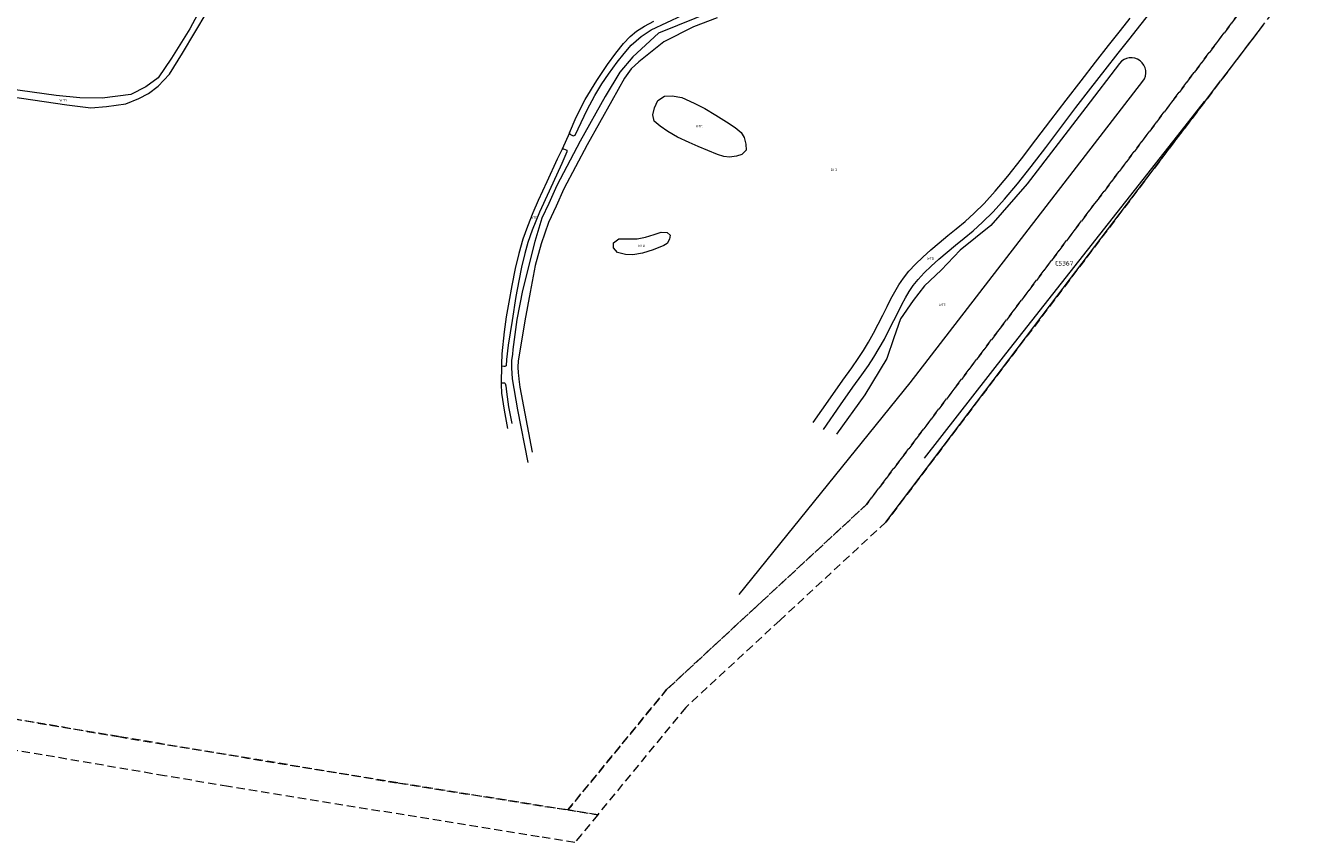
# Model space of a CAD drawing. Header units: metres. Extents: x 207644 to 210135, y 370459 to 373417.
# Tile 195 of 256: x 209027 to 209513, y 371087 to 371401. Entities that reach past the tile are written whole.
import ezdxf
from ezdxf.enums import TextEntityAlignment as Align

# ---------------------------------------------------------------- set-up
doc = ezdxf.new("R2010")
doc.units = ezdxf.units.M
doc.linetypes.add('HIDDEN2', pattern=[4.7625, 3.175, -1.5875])
for name, color, linetype in [('BTD', 7, 'Continuous'), ('KAD_perceelnummer', 212, 'Continuous'), ('KAD_sectie', 212, 'Continuous'), ('KAD_Vastgesteld_Perceel', 212, 'Continuous'), ('WTD', 7, 'Continuous')]:
    doc.layers.add(name, color=color, linetype=linetype)
doc.layers.add('GMV', color=7, linetype='Continuous', lineweight=25)
doc.styles.add('ISO', font='isocpeur.ttf', dxfattribs={"height": 1})
doc.styles.add('ISOCP', font='ISOCP.shx', dxfattribs={"height": 1.8})

# ---------------------------------------------------------------- blocks, each defined once
blk = doc.blocks.new('ACMAP_ANN_TEMPLATE_Vastgesteld_Perceelnummer')
at = {"layer": 'KAD_perceelnummer', "style": 'ISOCP'}
blk.add_attdef('Perceelnummer', text='', height=1.8, dxfattribs=at).set_placement((0, 0), align=Align.MIDDLE)
at = {"layer": 'KAD_sectie', "style": 'ISOCP'}
blk.add_attdef('sectie', text='', height=1.8, dxfattribs=at).set_placement((-2.7, 0), align=Align.MIDDLE_RIGHT)

msp = doc.modelspace()

# ---------------------------------------------------------------- linework, layer by layer
at = {"layer": 'GMV', "color": 253, "linetype": 'Continuous', "lineweight": 13}
for points in [[(209096.684, 371412.413), (209089.822, 371399.408)], [(209087.05, 371390.014), (209096.424, 371405.942)], [(209264.105, 371400.34), (209267.716, 371402.254)], [(209266.62, 371398.928), (209278.739, 371404.619)], [(209290.737, 371406.278), (209269.505, 371397.683)], [(209291.933, 371403.526), (209282.849, 371400.131)], [(209446.549, 371398.682), (209450.311, 371403.423)], [(209454.015, 371400.487), (209456.93, 371404.184)], [(209089.822, 371399.408), (209082.732, 371388.16)], [(209258.59, 371396.416), (209261.064, 371398.514)], [(209269.505, 371397.683), (209259.706, 371388.676)], [(209261.064, 371398.514), (209264.105, 371400.34)], [(209262.862, 371396.371), (209266.62, 371398.928)], [(209282.849, 371400.131), (209271.529, 371394.431)], [(209442.043, 371392.991), (209446.549, 371398.682)], [(209450.252, 371395.744), (209454.015, 371400.487)], [(209501.262, 371400.906), (209484.934, 371379.383)], [(209253.085, 371390.021), (209256.01, 371393.76)], [(209256.01, 371393.76), (209258.59, 371396.416)], [(209256.283, 371389.915), (209259.014, 371393.058)], [(209259.014, 371393.058), (209262.862, 371396.371)], [(209271.529, 371394.431), (209261.978, 371386.69)], [(209436.961, 371386.531), (209442.043, 371392.991)], [(209445.752, 371390.061), (209450.252, 371395.744)], [(209082.732, 371388.16), (209077.657, 371380.605)], [(209082.034, 371382.021), (209087.05, 371390.014)], [(209249.96, 371385.731), (209253.085, 371390.021)], [(209253.637, 371386.521), (209256.283, 371389.915)], [(209259.706, 371388.676), (209254.601, 371382.771)], [(209440.682, 371383.617), (209445.752, 371390.061)], [(209245.781, 371379.603), (209249.96, 371385.731)], [(209254.601, 371382.771), (209249.054, 371373.398)], [(209250.346, 371382.016), (209253.637, 371386.521)], [(209258.959, 371384.019), (209256.465, 371380.475)], [(209261.978, 371386.69), (209258.959, 371384.019)], [(209431.472, 371379.483), (209436.961, 371386.531)], [(209446.255, 371386.109), (209433.36, 371369.156)], [(209435.209, 371376.589), (209440.682, 371383.617)], [(209077.657, 371380.605), (209073.003, 371377.119)], [(209077.715, 371377.384), (209082.034, 371382.021)], [(209241.418, 371372.218), (209245.781, 371379.603)], [(209245.127, 371373.852), (209247.798, 371378.228)], [(209247.798, 371378.228), (209250.346, 371382.016)], [(209256.465, 371380.475), (209251.599, 371371.804)], [(209366.002, 371263.614), (209455.147, 371379.255)], [(209425.741, 371372.026), (209431.472, 371379.483)], [(209480.054, 371372.949), (209484.934, 371379.383)], [(209038.556, 371373.817), (209020.24, 371376.31)], [(209020.912, 371373.478), (209042.69, 371370.177)], [(209047.63, 371372.872), (209038.556, 371373.817)], [(209067.191, 371374.178), (209056.15, 371372.749)], [(209073.003, 371377.119), (209067.191, 371374.178)], [(209070.319, 371372.676), (209073.992, 371374.508)], [(209073.992, 371374.508), (209077.715, 371377.384)], [(209249.054, 371373.398), (209239.486, 371356.3)], [(209242.17, 371368.364), (209245.127, 371373.852)], [(209269.195, 371371.871), (209271.846, 371373.589)], [(209271.846, 371373.589), (209274.742, 371373.707)], [(209274.742, 371373.707), (209278.451, 371373.099)], [(209278.451, 371373.099), (209283.151, 371370.924)], [(209419.821, 371293.544), (209480.054, 371372.949)], [(209429.5, 371369.16), (209435.209, 371376.589)], [(209478.759, 371371.491), (209480.054, 371372.949)], [(209042.69, 371370.177), (209051.927, 371369.124)], [(209056.15, 371372.749), (209047.63, 371372.872)], [(209051.927, 371369.124), (209057.86, 371369.538)], [(209057.86, 371369.538), (209065.329, 371370.673)], [(209065.329, 371370.673), (209070.319, 371372.676)], [(209237.539, 371358.583), (209242.17, 371368.364)], [(209237.947, 371365.525), (209241.418, 371372.218)], [(209251.599, 371371.804), (209242.122, 371354.867)], [(209267.337, 371366.331), (209267.96, 371369.017)], [(209267.96, 371369.017), (209269.195, 371371.871)], [(209283.151, 371370.924), (209287.232, 371368.839)], [(209287.232, 371368.839), (209291.498, 371366.325)], [(209433.36, 371369.156), (209410.848, 371339.925)], [(209419.936, 371364.364), (209425.741, 371372.026)], [(209423.709, 371361.516), (209429.5, 371369.16)], [(209469.958, 371360.242), (209478.759, 371371.491)], [(209235.309, 371359.531), (209237.947, 371365.525)], [(209267.875, 371364.024), (209267.337, 371366.331)], [(209270.119, 371362.056), (209267.875, 371364.024)], [(209291.498, 371366.325), (209295.522, 371363.702)], [(209295.522, 371363.702), (209298.893, 371361.563)], [(209414.193, 371356.764), (209419.936, 371364.364)], [(209235.309, 371359.531), (209232.612, 371353.262)], [(209235.309, 371359.531), (209235.491, 371359.014)], [(209235.491, 371359.014), (209236.829, 371358.399)], [(209236.829, 371358.399), (209237.539, 371358.583)], [(209273.04, 371360.006), (209270.119, 371362.056)], [(209276.777, 371357.852), (209273.04, 371360.006)], [(209298.893, 371361.563), (209301.158, 371359.662)], [(209301.158, 371359.662), (209302.368, 371357.641)], [(209402.616, 371274.724), (209469.958, 371360.242)], [(209417.959, 371353.908), (209423.709, 371361.516)], [(209239.486, 371356.3), (209230.525, 371339.31)], [(209242.122, 371354.867), (209233.226, 371338)], [(209281.188, 371355.723), (209276.777, 371357.852)], [(209284.685, 371354.308), (209281.188, 371355.723)], [(209292.117, 371351.22), (209284.685, 371354.308)], [(209302.368, 371357.641), (209302.969, 371355.2)], [(209302.969, 371355.2), (209303.05, 371352.807)], [(209408.636, 371349.501), (209414.193, 371356.764)], [(209412.373, 371346.607), (209417.959, 371353.908)], [(209230.637, 371349.421), (209226.646, 371340.707)], [(209232.612, 371353.262), (209230.637, 371349.421)], [(209234.375, 371352.184), (209232.47, 371347.715)], [(209232.612, 371353.262), (209233.031, 371353.38)], [(209233.031, 371353.38), (209234.339, 371352.81)], [(209234.339, 371352.81), (209234.375, 371352.184)], [(209294.517, 371350.375), (209292.117, 371351.22)], [(209296.745, 371350.186), (209294.517, 371350.375)], [(209299.336, 371350.516), (209296.745, 371350.186)], [(209301.386, 371351.199), (209299.336, 371350.516)], [(209303.05, 371352.807), (209301.386, 371351.199)], [(209403.392, 371342.853), (209408.636, 371349.501)], [(209232.47, 371347.715), (209227.536, 371337.105)], [(209407.069, 371339.883), (209412.373, 371346.607)], [(209226.646, 371340.707), (209223.406, 371333.511)], [(209230.525, 371339.31), (209227.476, 371332.447)], [(209410.848, 371339.925), (209396.906, 371323.932)], [(209398.594, 371337.103), (209403.392, 371342.853)], [(209402.16, 371334.001), (209407.069, 371339.883)], [(209227.536, 371337.105), (209223.899, 371329.062)], [(209233.226, 371338), (209230.259, 371331.322)], [(209394.327, 371332.431), (209398.594, 371337.103)], [(209223.406, 371333.511), (209221.364, 371328.876)], [(209227.476, 371332.447), (209224.804, 371326.83)], [(209230.259, 371331.322), (209227.338, 371325.121)], [(209390.498, 371328.653), (209394.327, 371332.431)], [(209393.728, 371325.203), (209397.731, 371329.152)], [(209397.731, 371329.152), (209402.16, 371334.001)], [(209221.364, 371328.876), (209219.311, 371323.539)], [(209223.899, 371329.062), (209221.018, 371322.134)], [(209224.804, 371326.83), (209222.128, 371317.809)], [(209227.338, 371325.121), (209224.537, 371316.952)], [(209383.648, 371322.74), (209386.982, 371325.509)], [(209386.982, 371325.509), (209390.498, 371328.653)], [(209390.057, 371321.919), (209393.728, 371325.203)], [(209219.311, 371323.539), (209217.516, 371318.79)], [(209221.018, 371322.134), (209219.394, 371317.442)], [(209261.312, 371318.876), (209264.55, 371319.454)], [(209264.55, 371319.454), (209267.783, 371320.478)], [(209267.783, 371320.478), (209270.488, 371321.444)], [(209270.488, 371321.444), (209272.755, 371321.286)], [(209272.755, 371321.286), (209273.897, 371320.207)], [(209273.897, 371320.207), (209273.752, 371318.711)], [(209377.082, 371317.381), (209380.367, 371320.091)], [(209380.367, 371320.091), (209383.648, 371322.74)], [(209396.906, 371323.932), (209385.113, 371314.456)], [(209386.627, 371319.07), (209390.057, 371321.919)], [(209217.516, 371318.79), (209216.006, 371313.28)], [(209222.128, 371317.809), (209217.384, 371299.036)], [(209219.394, 371317.442), (209218.29, 371313.253)], [(209224.537, 371316.952), (209222.24, 371308.613)], [(209252.205, 371317.332), (209254.301, 371318.847)], [(209252.217, 371315.385), (209252.205, 371317.332)], [(209253.706, 371313.648), (209252.217, 371315.385)], [(209254.301, 371318.847), (209257.102, 371318.864)], [(209257.102, 371318.864), (209261.312, 371318.876)], [(209267.499, 371314.645), (209263.384, 371313.318)], [(209271.52, 371316.358), (209267.499, 371314.645)], [(209272.746, 371317.1), (209271.52, 371316.358)], [(209273.752, 371318.711), (209272.746, 371317.1)], [(209370.813, 371311.852), (209373.869, 371314.622)], [(209373.869, 371314.622), (209377.082, 371317.381)], [(209380.122, 371313.762), (209383.346, 371316.421)], [(209383.346, 371316.421), (209386.627, 371319.07)], [(209216.006, 371313.28), (209214.516, 371307.488)], [(209218.29, 371313.253), (209217.003, 371308.018)], [(209256.838, 371312.792), (209253.706, 371313.648)], [(209259.685, 371312.756), (209256.838, 371312.792)], [(209263.384, 371313.318), (209259.685, 371312.756)], [(209367.996, 371309.105), (209370.813, 371311.852)], [(209374.044, 371308.402), (209376.992, 371311.074)], [(209376.992, 371311.074), (209380.122, 371313.762)], [(209385.113, 371314.456), (209377.788, 371306.795)], [(209214.516, 371307.488), (209213.255, 371301.02)], [(209217.003, 371308.018), (209215.96, 371302.689)], [(209222.24, 371308.613), (209220.313, 371298.383)], [(209363.384, 371303.789), (209365.499, 371306.411)], [(209365.499, 371306.411), (209367.996, 371309.105)], [(209369.067, 371303.311), (209371.372, 371305.796)], [(209371.372, 371305.796), (209374.044, 371308.402)], [(209377.788, 371306.795), (209371.452, 371300.881)], [(209213.255, 371301.02), (209212.145, 371294.636)], [(209215.96, 371302.689), (209214.841, 371296.748)], [(209360.03, 371298.565), (209361.597, 371301.197)], [(209361.597, 371301.197), (209363.384, 371303.789)], [(209365.582, 371298.655), (209367.174, 371300.965)], [(209371.452, 371300.881), (209367.078, 371295.235)], [(209367.174, 371300.965), (209369.067, 371303.311)], [(209214.841, 371296.748), (209213.383, 371287.49)], [(209217.384, 371299.036), (209215.224, 371287.874)], [(209220.313, 371298.383), (209218.193, 371287.428)], [(209357.089, 371292.866), (209358.569, 371295.819)], [(209358.569, 371295.819), (209360.03, 371298.565)], [(209367.078, 371295.235), (209362.286, 371288.143)], [(209362.777, 371293.666), (209364.158, 371296.261)], [(209364.158, 371296.261), (209365.582, 371298.655)], [(209212.145, 371294.636), (209211.142, 371288.972)], [(209355.482, 371289.629), (209357.089, 371292.866)], [(209356.63, 371210.24), (209419.821, 371293.544)], [(209359.711, 371287.519), (209361.323, 371290.766)], [(209361.323, 371290.766), (209362.777, 371293.666)], [(209211.142, 371288.972), (209210.296, 371283.255)], [(209213.383, 371287.49), (209211.866, 371278.065)], [(209215.224, 371287.874), (209213.646, 371276.412)], [(209218.193, 371287.428), (209215.632, 371271.996)], [(209351.911, 371282.682), (209353.745, 371286.189)], [(209353.745, 371286.189), (209355.482, 371289.629)], [(209357.952, 371284.035), (209359.711, 371287.519)], [(209362.286, 371288.143), (209359.704, 371280.887)], [(209210.296, 371283.255), (209209.452, 371274.823)], [(209350.014, 371279.248), (209351.911, 371282.682)], [(209356.078, 371280.451), (209357.952, 371284.035)], [(209359.704, 371280.887), (209356.989, 371273.002)], [(209211.866, 371278.065), (209211.222, 371272.549)], [(209213.646, 371276.412), (209213.458, 371274.68)], [(209346.082, 371272.99), (209348.091, 371276.031)], [(209348.091, 371276.031), (209350.014, 371279.248)], [(209352.094, 371273.517), (209354.117, 371276.901)], [(209354.117, 371276.901), (209356.078, 371280.451)], [(209209.452, 371274.823), (209209.261, 371270.86)], [(209209.261, 371270.86), (209209.299, 371270.255)], [(209211.222, 371272.549), (209211.042, 371270.155)], [(209213.16, 371272.195), (209213.081, 371269.429)], [(209213.458, 371274.68), (209213.16, 371272.195)], [(209215.632, 371271.996), (209215.593, 371269.719)], [(209343.584, 371269.456), (209346.082, 371272.99)], [(209356.989, 371273.002), (209348.642, 371259.088)], [(209349.974, 371270.307), (209352.094, 371273.517)], [(209371.43, 371234.807), (209402.616, 371274.724)], [(209209.299, 371270.255), (209209.198, 371263.527)], [(209209.545, 371270.066), (209209.299, 371270.255)], [(209210.211, 371269.899), (209209.545, 371270.066)], [(209210.609, 371269.92), (209210.211, 371269.899)], [(209211.042, 371270.155), (209210.609, 371269.92)], [(209213.081, 371269.429), (209213.421, 371265.122)], [(209215.593, 371269.719), (209215.685, 371267.416)], [(209215.685, 371267.416), (209215.768, 371266.595)], [(209215.768, 371266.595), (209215.958, 371265.11)], [(209340.16, 371264.677), (209343.584, 371269.456)], [(209344.008, 371261.932), (209347.426, 371266.703)], [(209347.426, 371266.703), (209349.974, 371270.307)], [(209209.198, 371263.527), (209209.118, 371263.022)], [(209209.118, 371263.022), (209209.356, 371259.749)], [(209209.198, 371263.527), (209209.49, 371263.674)], [(209209.49, 371263.674), (209210.404, 371263.658)], [(209210.404, 371263.658), (209210.766, 371263.432)], [(209210.766, 371263.432), (209211.023, 371262.514)], [(209211.023, 371262.514), (209211.254, 371260.194)], [(209213.421, 371265.122), (209215.407, 371253.317)], [(209215.958, 371265.11), (209216.306, 371261.929)], [(209216.306, 371261.929), (209221.065, 371237.024)], [(209300.381, 371182.522), (209366.002, 371263.614)], [(209335.388, 371257.917), (209340.16, 371264.677)], [(209339.263, 371255.21), (209344.008, 371261.932)], [(209209.356, 371259.749), (209210.276, 371253.227)], [(209211.254, 371260.194), (209211.941, 371254.463)], [(209328.837, 371248.425), (209335.388, 371257.917)], [(209348.642, 371259.088), (209337.774, 371244)], [(209210.276, 371253.227), (209211.608, 371246.083)], [(209211.941, 371254.463), (209213.217, 371248.106)], [(209215.407, 371253.317), (209219.387, 371233.082)], [(209332.741, 371245.76), (209339.263, 371255.21)]]:
    msp.add_lwpolyline(points, dxfattribs=at)
msp.add_lwpolyline([(209455.147, 371379.255, 0.9973281), (209446.255, 371386.109)], format="xyb", dxfattribs=at)
at = {"layer": 'KAD_Vastgesteld_Perceel', "color": 253, "linetype": 'HIDDEN2', "lineweight": 13}
for points in [[(209502.631, 371419.259), (209496.089, 371457.433), (209496.738, 371465.737), (209495.518, 371469.532), (209482.464, 371513.28), (209473.248, 371518.672), (209474.128, 371520.943), (209479.336, 371518.48), (209490.896, 371512.833), (209495.898, 371500.74), (209499.389, 371487.278), (209505.288, 371462.406), (209513.34, 371416.83), (209356.63, 371210.24), (209316.079, 371172.663), (209279.9, 371139.19), (209246.166, 371098.069), (209234.724, 371099.888), (209272.602, 371146.061), (209307.313, 371178.177), (209309.288, 371180.004), (209349.191, 371216.98), (209502.631, 371419.259)], [(209223.716, 371089.598), (209104.643, 371108.891), (209080.166, 371113.006), (208962.818, 371133.038), (208961.819, 371133.21), (208955.774, 371139.848), (208745.737, 371371.171), (208740.348, 371377.242), (208742.4, 371389.334), (208744.278, 371391.755), (208803.712, 371324.41), (208966.09, 371144.345), (208988.512, 371140.553), (209003.57, 371138.015), (209062.5, 371128.002), (209169.518, 371110.253), (209234.724, 371099.888), (209246.166, 371098.069), (209239.94, 371090.48), (209237.404, 371087.38), (209223.716, 371089.598)]]:
    msp.add_lwpolyline(points, close=True, dxfattribs=at)
msp.add_lwpolyline([(209502.631, 371419.259), (209349.191, 371216.98), (209309.288, 371180.004), (209307.313, 371178.177), (209272.602, 371146.061), (209234.724, 371099.888), (209169.518, 371110.253), (209062.5, 371128.002), (209003.57, 371138.015)], dxfattribs=at)

# ---------------------------------------------------------------- block references
ref = msp.add_blockref('ACMAP_ANN_TEMPLATE_Vastgesteld_Perceelnummer', (209425.653, 371309.506), dxfattribs=at)
ref.add_attrib('Perceelnummer', '5367', dxfattribs={"layer": 'KAD_perceelnummer', "lineweight": 13, "height": 1.8, "style": 'ISOCP'}).set_placement((209425.653, 371309.506), align=Align.MIDDLE)
ref.add_attrib('sectie', 'C', dxfattribs={"layer": 'KAD_sectie', "lineweight": 13, "height": 1.8, "style": 'ISOCP'}).set_placement((209422.953, 371309.506), align=Align.MIDDLE_RIGHT)

# ---------------------------------------------------------------- texts
at = {"layer": 'BTD', "color": 253, "linetype": 'Continuous', "lineweight": 13, "style": 'ISO'}
for p in [(209285.194, 371361.989), (209336.72, 371345.325), (209263.051, 371316.227)]:
    msp.add_text('BTD', height=0.9, dxfattribs=at).set_placement(p, align=Align.MIDDLE_CENTER)
at = {"layer": 'WTD', "color": 253, "linetype": 'Continuous', "lineweight": 13, "style": 'ISO'}
for p in [(209041.207, 371371.972), (209221.818, 371326.983), (209373.731, 371311.297), (209378.341, 371293.497)]:
    msp.add_text('WTD', height=0.9, dxfattribs=at).set_placement(p, align=Align.MIDDLE_CENTER)

doc.saveas('drawing.dxf')
